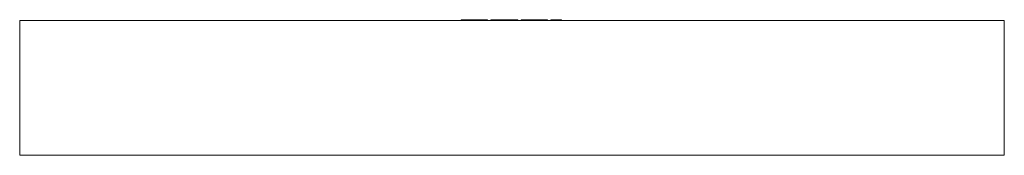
# Model space of a CAD drawing. Header units: millimetres. Extents: x -1100 to 1100, y 100 to 402.
import ezdxf

# ---------------------------------------------------------------- set-up
doc = ezdxf.new("R2010")
doc.units = ezdxf.units.MM

# ---------------------------------------------------------------- blocks, each defined once
blk = doc.blocks.new('RSen_56_ME_FB_LOD200 - convector_jaga - know1_03022006 - wall mounted - 06_jaga_knockonwood_lxhxd 2200x300x108 mm-334157-back')
at = {"lineweight": 18}
for p, q in [((-1100, 400), (1100, 400)), ((-1100, 400), (-1100, 100)), ((1100, 100), (1100, 400)), ((1100, 100), (-1100, 100))]:
    blk.add_line(p, q, dxfattribs=at)
blk = doc.blocks.new('RSen_55_GM_FB_logo - SH_jaga - standard-260147-back')
at = {"lineweight": 18}
for p, q in [((-113.6, 402), (-113.6, 400)), ((-113.6, 402), (-101.7, 402)), ((-101.7, 402), (-68.7, 402)), ((-68.7, 402), (-56.9, 402)), ((-56.9, 400), (-56.9, 402)), ((-56.9, 402), (-54.6, 402)), ((-54.6, 400), (-54.6, 402)), ((-47.4, 402), (-30.5, 402)), ((-47.4, 400), (-47.4, 402)), ((-30.5, 402), (-30.5, 400)), ((-30.5, 402), (-23, 402)), ((-30.5, 400), (-30.5, 402)), ((-23, 402), (-2.8, 402)), ((-2.8, 402), (13, 402)), ((13, 400), (13, 402)), ((20.3, 402), (20.3, 400)), ((20.3, 402), (32.2, 402)), ((32.2, 402), (65.3, 402)), ((65.3, 402), (77, 402)), ((77, 400), (77, 402)), ((77, 402), (79.4, 402)), ((79.4, 400), (79.4, 402)), ((86.7, 402), (103.4, 402)), ((86.7, 400), (86.7, 402)), ((103.4, 402), (107.3, 402)), ((103.4, 402), (103.4, 400)), ((107.3, 402), (110.7, 402)), ((110.7, 400), (110.7, 402))]:
    blk.add_line(p, q, dxfattribs=at)

msp = doc.modelspace()

# ---------------------------------------------------------------- block references
at = {"lineweight": 18}
for name in ['RSen_56_ME_FB_LOD200 - convector_jaga - know1_03022006 - wall mounted - 06_jaga_knockonwood_lxhxd 2200x300x108 mm-334157-back', 'RSen_55_GM_FB_logo - SH_jaga - standard-260147-back']:
    msp.add_blockref(name, (0, 0), dxfattribs=at)

doc.saveas('drawing.dxf')
